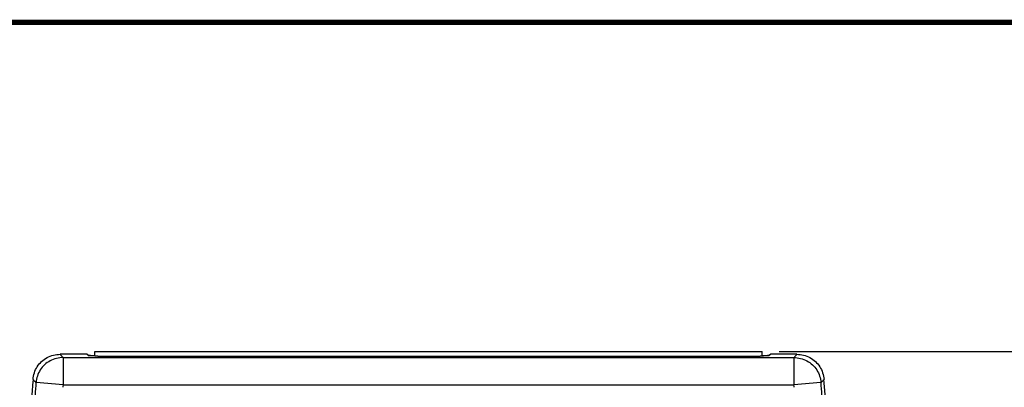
# Model space of a CAD drawing. Header units: inches. Extents: x -8.2 to 16.8, y 0.1 to 12.2.
# Tile 7 of 15: x 7.7 to 11.3, y 9.4 to 10.8. Entities that reach past the tile are written whole.
import ezdxf

# ---------------------------------------------------------------- set-up
doc = ezdxf.new("R2010")
doc.units = ezdxf.units.IN
doc.header["$LTSCALE"] = 0.935
doc.header["$MEASUREMENT"] = 0
doc.layers.get('0').update_dxf_attribs({"linetype": 'CONTINUOUS'})
doc.layers.add('DIMENSIONS', color=7, linetype='CONTINUOUS')
doc.styles.get("Standard").update_dxf_attribs({"font": 'txt', "width": 0.8})
doc.dimstyles.new('DIMSTYLE_1', dxfattribs={"dimtxt": 0.125, "dimasz": 0.18, "dimexe": 0.18, "dimexo": 0.0625, "dimgap": 0.09, "dimtad": 0, "dimtih": 1, "dimtoh": 1, "dimdec": 3, "dimzin": 4, "dimdsep": 46, "dimtxsty": 'STANDARD', "dimblk": '_FILLED', "dimblk1": '_FILLED', "dimblk2": '_FILLED', "dimcen": 0.09, "dimadec": 0, "dimazin": 0, "dimtp": 0.001, "dimtm": 0.001, "dimtfac": 1, "dimtdec": 3, "dimtofl": 0, "dimtmove": 0, "dimatfit": 3, "dimldrblk": '_FILLED', "dimfxl": 1, "dimtolj": 1, "dimtzin": 4, "dimarcsym": 0})

# ---------------------------------------------------------------- blocks, each defined once
blk = doc.blocks.new('_FILLED')
at = {"color": 0, "linetype": 'BYBLOCK'}
blk.add_solid([(0, 0), (-1, 0.174), (-1, -0.174)], dxfattribs=at)
blk = doc.blocks.new('*D5')
at = {"layer": 'DIMENSIONS', "color": 2, "linetype": 'CONTINUOUS'}
for p, q in [((11.8189, 9.5476), (11.8189, 9.9076)), ((10.5088, 9.5476), (11.9439, 9.5476)), ((11.2564, 9.0376), (11.9439, 9.0376)), ((11.8189, 9.0376), (11.8189, 8.6776))]:
    blk.add_line(p, q, dxfattribs=at)
at = {"layer": 'DIMENSIONS', "color": 2, "linetype": 'CONTINUOUS', "xscale": 0.18, "yscale": 0.18, "zscale": 0.18}
for p, rotation in [((11.8189, 9.5476), 270), ((11.8189, 9.0376), 90)]:
    blk.add_blockref('_FILLED', p, dxfattribs=dict(at, rotation=rotation))
at = {"layer": 'DIMENSIONS', "color": 2, "linetype": 'CONTINUOUS', "width": 0.8}
for s, p in [('.510', (11.2064, 9.235)), ('[', (11.7314, 9.235)), ('12.95', (11.8314, 9.235)), (']', (12.3314, 9.235))]:
    blk.add_text(s, height=0.125, dxfattribs=at).set_placement(p)

msp = doc.modelspace()

# ---------------------------------------------------------------- linework, layer by layer
at = {"color": 7, "linetype": 'CONTINUOUS'}
for p, q in [((7.9629, 9.5376), (7.8633, 9.5376)), ((7.9629, 9.5376), (7.9708, 9.5324)), ((7.9634, 9.5376), (7.9681, 9.5345)), ((7.9916, 9.5314), (7.9916, 9.5476)), ((7.9916, 9.5476), (10.4463, 9.5476)), ((8.0028, 9.5313), (10.439, 9.5313)), ((10.4463, 9.5313), (10.4463, 9.5476)), ((10.4789, 9.5376), (10.471, 9.5324)), ((10.4784, 9.5376), (10.4737, 9.5345)), ((10.5745, 9.5376), (10.4789, 9.5376)), ((7.8743, 9.5257), (7.8743, 9.4258)), ((7.8743, 9.5257), (10.5635, 9.5257)), ((10.5635, 9.5257), (10.5635, 9.4258)), ((7.8743, 9.4258), (7.7747, 9.4334)), ((7.8743, 9.4258), (10.5635, 9.4258)), ((10.6631, 9.4334), (10.5635, 9.4258))]:
    msp.add_line(p, q, dxfattribs=at)
at = {"color": 7, "linetype": 'CONTINUOUS', "const_width": 0.02}
msp.add_lwpolyline([(16.75, 10.7586), (0.25, 10.7586)], dxfattribs=at)
at = {"color": 7, "linetype": 'CONTINUOUS'}
for centre, radius, start, end in [((22.7189, 8.2876), 15, 175.57322, 176.91223), ((22.7189, 8.2876), 14.9881, 175.6157, 175.95628), ((22.7189, 8.2876), 14.8881, 175.6157, 175.65245), ((-4.2811, 8.2876), 14.8881, 4.34755, 4.3843), ((-4.2811, 8.2876), 14.9881, 4.04372, 4.3843), ((-4.2811, 8.2876), 15, 1.02947, 4.42678)]:
    msp.add_arc(centre, radius, start, end, dxfattribs=at)
for points, knots in [([(7.7637, 9.4454), (7.7643, 9.4537), (7.7677, 9.4701), (7.7786, 9.4926), (7.7947, 9.5118), (7.8151, 9.5264), (7.8384, 9.5356), (7.855, 9.5376), (7.8633, 9.5376)], [0, 0, 0, 0, 0.166735, 0.333379, 0.5, 0.666621, 0.833265, 1, 1, 1, 1]), ([(7.8633, 9.5376), (7.8645, 9.5363), (7.867, 9.5337), (7.8707, 9.5297), (7.8731, 9.527), (7.8743, 9.5257)], [0, 0, 0, 0, 0.333251, 0.666584, 1, 1, 1, 1]), ([(7.9681, 9.5345), (7.9684, 9.5343), (7.9694, 9.5343), (7.9713, 9.534), (7.973, 9.5339), (7.9741, 9.5339)], [0, 0, 0, 0, 0.152747, 0.48952, 1, 1, 1, 1]), ([(7.9916, 9.5314), (7.9913, 9.5314), (7.9893, 9.5314), (7.9857, 9.5315), (7.981, 9.5316), (7.9771, 9.5318), (7.974, 9.5319), (7.9721, 9.5321), (7.9711, 9.5322), (7.9708, 9.5324)], [0, 0, 0, 0, 0.030427, 0.290195, 0.520135, 0.71202, 0.859027, 0.956012, 1, 1, 1, 1]), ([(7.978, 9.5337), (7.9796, 9.5337), (7.983, 9.5336), (7.9875, 9.5335), (7.9904, 9.5335), (7.9916, 9.5335)], [0, 0, 0, 0, 0.353401, 0.752644, 1, 1, 1, 1]), ([(8.0028, 9.5313), (8.0008, 9.5313), (7.997, 9.5313), (7.9933, 9.5314), (7.9916, 9.5314)], [0, 0, 0, 0, 0.537802, 1, 1, 1, 1]), ([(10.4463, 9.5313), (10.4459, 9.5313), (10.4435, 9.5313), (10.4411, 9.5313), (10.439, 9.5313)], [0, 0, 0, 0, 0.164611, 1, 1, 1, 1]), ([(10.471, 9.5324), (10.4708, 9.5322), (10.4697, 9.5321), (10.4678, 9.5319), (10.4647, 9.5318), (10.4608, 9.5316), (10.4561, 9.5315), (10.4512, 9.5314), (10.4478, 9.5313), (10.4463, 9.5313)], [0, 0, 0, 0, 0.036886, 0.118211, 0.241483, 0.402384, 0.595195, 0.813015, 1, 1, 1, 1]), ([(10.4478, 9.5335), (10.4497, 9.5335), (10.4535, 9.5335), (10.4588, 9.5336), (10.4622, 9.5337), (10.4638, 9.5337)], [0, 0, 0, 0, 0.364007, 0.701373, 1, 1, 1, 1]), ([(10.4638, 9.5337), (10.4651, 9.5338), (10.4675, 9.5339), (10.4705, 9.534), (10.4721, 9.5342), (10.4728, 9.5343)], [0, 0, 0, 0, 0.440227, 0.777497, 1, 1, 1, 1]), ([(10.5635, 9.5257), (10.5647, 9.527), (10.5672, 9.5297), (10.5708, 9.5337), (10.5733, 9.5363), (10.5745, 9.5376)], [0, 0, 0, 0, 0.333416, 0.666749, 1, 1, 1, 1]), ([(10.5745, 9.5376), (10.5828, 9.5376), (10.5994, 9.5356), (10.6228, 9.5264), (10.6431, 9.5118), (10.6593, 9.4926), (10.6702, 9.4701), (10.6735, 9.4537), (10.6742, 9.4454)], [0, 0, 0, 0, 0.166735, 0.333379, 0.5, 0.666621, 0.833265, 1, 1, 1, 1]), ([(7.8743, 9.5257), (7.8661, 9.5257), (7.8495, 9.5236), (7.8262, 9.5145), (7.8058, 9.4999), (7.7897, 9.4807), (7.7787, 9.4581), (7.7753, 9.4417), (7.7747, 9.4334)], [0, 0, 0, 0, 0.165682, 0.332487, 0.49932, 0.666241, 0.833141, 1, 1, 1, 1]), ([(10.5635, 9.5257), (10.5718, 9.5257), (10.5884, 9.5236), (10.6117, 9.5144), (10.6321, 9.4998), (10.6482, 9.4806), (10.6591, 9.4581), (10.6625, 9.4416), (10.6631, 9.4334)], [0, 0, 0, 0, 0.166633, 0.333306, 0.5, 0.666694, 0.833367, 1, 1, 1, 1]), ([(7.7637, 9.4454), (7.7649, 9.4441), (7.7673, 9.4414), (7.771, 9.4374), (7.7735, 9.4347), (7.7747, 9.4334)], [0, 0, 0, 0, 0.333251, 0.666584, 1, 1, 1, 1]), ([(10.6631, 9.4334), (10.6644, 9.4347), (10.6668, 9.4374), (10.6705, 9.4414), (10.6729, 9.4441), (10.6742, 9.4454)], [0, 0, 0, 0, 0.333416, 0.666749, 1, 1, 1, 1])]:
    msp.add_open_spline(points, degree=3, knots=knots, dxfattribs=at)
for points in [[(7.9741, 9.5339), (7.9754, 9.5338), (7.9767, 9.5338), (7.978, 9.5337)], [(10.4463, 9.5334), (10.4468, 9.5335), (10.4473, 9.5335), (10.4478, 9.5335)], [(10.4728, 9.5343), (10.4731, 9.5343), (10.4735, 9.5343), (10.4737, 9.5345)]]:
    msp.add_open_spline(points, degree=3, dxfattribs=at)

# ---------------------------------------------------------------- dimensions: what is measured, and where the dimension line sits
at = {"layer": 'DIMENSIONS', "color": 2, "linetype": 'CONTINUOUS'}
dim = msp.add_linear_dim(base=(11.8189, 9.0376), p1=(10.5088, 9.5476), p2=(11.2564, 9.0376), angle=270, dimstyle='DIMSTYLE_1', dxfattribs=at)
dim.commit()
dim.dimension.update_dxf_attribs({"geometry": '*D5', "text_midpoint": (11.8189, 9.2975), "dimtype": 160})

doc.saveas('drawing.dxf')
